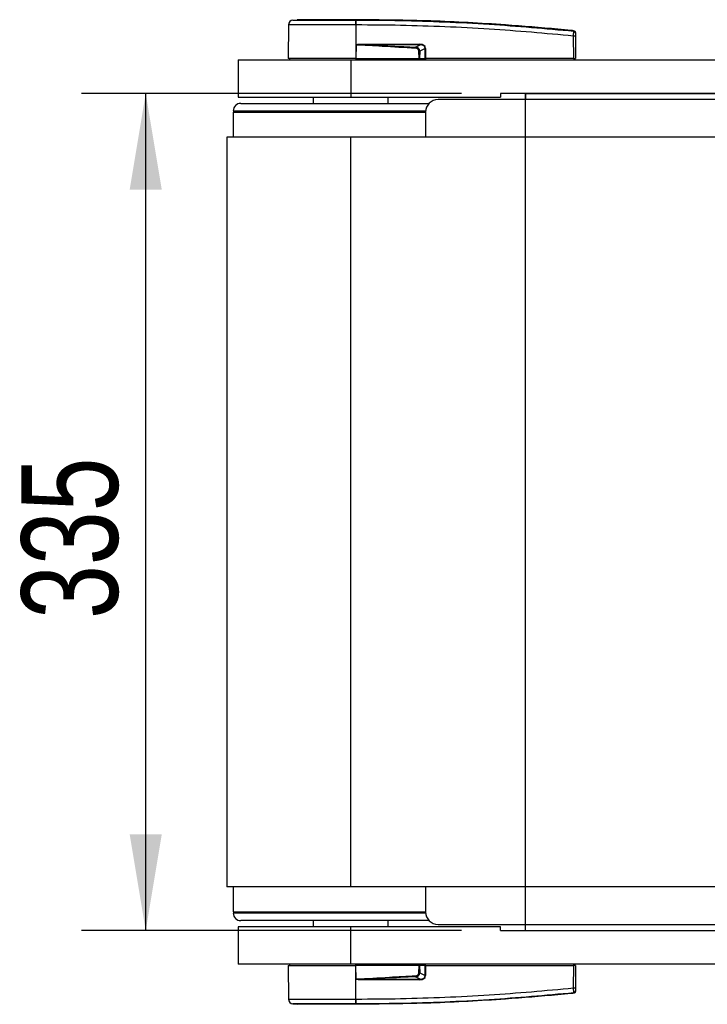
# Model space of a CAD drawing. Header units: millimetres. Extents: x 0 to 420, y 0 to 297.
# Tile 3 of 48: x 51 to 72, y 94 to 125. Entities that reach past the tile are written whole.
import ezdxf

# ---------------------------------------------------------------- set-up
doc = ezdxf.new("R2010")
doc.units = ezdxf.units.MM
doc.layers.add('QUOTE', color=174, linetype='Continuous')
doc.styles.add('SLDTEXTSTYLE3', font='TXT', dxfattribs={"width": 0.75})
doc.dimstyles.new('SLDDIMSTYLE0', dxfattribs={"dimtxt": 3, "dimasz": 3, "dimexe": 0, "dimexo": 0.0625, "dimgap": 0.75, "dimtad": 1, "dimlfac": 12.859235, "dimrnd": 1e-09, "dimzin": 12, "dimdsep": 46, "dimtxsty": 'SLDTEXTSTYLE3', "dimsah": 1, "dimcen": 0.09, "dimadec": 0, "dimazin": 3, "dimtfac": 1, "dimtdec": 3, "dimtofl": 0, "dimtmove": 0, "dimatfit": 3, "dimfxl": 0, "dimfrac": 2, "dimtolj": 1, "dimtzin": 12, "dimarcsym": 0})

# ---------------------------------------------------------------- blocks, each defined once
blk = doc.blocks.new('_D')
at = {"layer": 'QUOTE'}
for p, q in [((64.326, 122.597), (52.506, 122.597)), ((54.506, 96.546), (54.506, 122.597)), ((64.326, 96.546), (52.506, 96.546))]:
    blk.add_line(p, q, dxfattribs=at)
for points in [[(54.506, 122.597), (54.006, 119.597), (55.006, 119.597)], [(54.506, 96.546), (55.006, 99.546), (54.006, 99.546)]]:
    blk.add_solid(points, dxfattribs=at)
at = {"layer": 'QUOTE', "insert": (50.639, 106.246), "char_height": 3, "attachment_point": 1, "rotation": 90, "style": 'SLDTEXTSTYLE3'}
blk.add_mtext('335', dxfattribs=at)

msp = doc.modelspace()

# ---------------------------------------------------------------- linework, layer by layer
at = {"color": 7, "linetype": 'Continuous', "lineweight": 25}
for p, q in [((58.94728, 124.72707), (58.93819, 123.68571)), ((59.08634, 124.88037), (59.22161, 124.89107)), ((61.04442, 124.89107), (61.04431, 124.89107)), ((61.04454, 124.72712), (61.0453, 123.68571)), ((61.05716, 124.72712), (61.04454, 124.72712)), ((67.81767, 124.54679), (67.81762, 124.5468)), ((61.0494, 124.11321), (61.04567, 123.68571)), ((61.0494, 124.11321), (61.04944, 124.11753)), ((61.2139, 124.12689), (63.03885, 124.12689)), ((63.03985, 124.10678), (61.2149, 124.10678)), ((62.90313, 124.03571), (63.03985, 124.10678)), ((67.82352, 123.68571), (67.81745, 124.38203)), ((67.87443, 124.38203), (67.8805, 123.68571)), ((63.19504, 123.99963), (63.03099, 123.91435)), ((63.19627, 123.68571), (63.19504, 123.99963)), ((63.20957, 123.99963), (63.2108, 123.68571)), ((57.38255, 123.64683), (57.38255, 122.48035)), ((57.38255, 123.64683), (60.88198, 123.64683)), ((61.0453, 123.68571), (58.93819, 123.68571)), ((58.97606, 123.68571), (58.97674, 123.64683)), ((60.88198, 123.64683), (60.88198, 122.48035)), ((60.88198, 123.64683), (80.71209, 123.64683)), ((61.04371, 123.68571), (61.04369, 123.64683)), ((61.04567, 123.68571), (61.0453, 123.68571)), ((61.04567, 123.68571), (63.01694, 123.68571)), ((63.00474, 123.68571), (63.00446, 123.64683)), ((63.02289, 123.68571), (63.19627, 123.68571)), ((63.1694, 123.68571), (63.16892, 123.64683)), ((63.2108, 123.68571), (63.19627, 123.68571)), ((63.20774, 123.68571), (63.20769, 123.64683)), ((67.82352, 123.68571), (63.2108, 123.68571)), ((67.82065, 123.68571), (67.82059, 123.64683)), ((67.82352, 123.68571), (67.8805, 123.68571)), ((67.84264, 123.68571), (67.84196, 123.64683)), ((80.71209, 122.597), (65.54789, 122.597)), ((65.54789, 122.597), (65.54789, 122.48035)), ((66.32554, 122.597), (66.32554, 122.40258)), ((57.38255, 122.48035), (60.88198, 122.48035)), ((57.46032, 122.28594), (62.7862, 122.28594)), ((59.71551, 122.48035), (59.71551, 122.28594)), ((60.88198, 122.48035), (65.54789, 122.48035)), ((62.04846, 122.28594), (62.04846, 122.48035)), ((62.7862, 122.28594), (63.32609, 122.28594)), ((205.91394, 122.40258), (63.60376, 122.40258)), ((57.22702, 122.01376), (57.22216, 121.23611)), ((57.22702, 122.05264), (63.21689, 122.05264)), ((57.22702, 122.01376), (63.21494, 122.01376)), ((57.4992, 122.05264), (57.4992, 122.01376)), ((59.85437, 122.01376), (59.85437, 122.05264)), ((59.90546, 122.02154), (60.60571, 122.02154)), ((60.60571, 122.01376), (60.60571, 122.05264)), ((63.21494, 122.01376), (63.21494, 121.23611)), ((57.03261, 121.23611), (57.03261, 97.90657)), ((60.88198, 121.23611), (57.03261, 121.23611)), ((60.88198, 97.90657), (60.88198, 121.23611)), ((208.63572, 121.23611), (60.88198, 121.23611)), ((60.88198, 97.90657), (57.03261, 97.90657)), ((57.22216, 97.90657), (57.22702, 97.12892)), ((208.63572, 97.90657), (60.88198, 97.90657)), ((63.21494, 97.90657), (63.21494, 97.12892)), ((57.22702, 97.12892), (63.21494, 97.12892)), ((57.4992, 97.12892), (57.4992, 97.09004)), ((57.5105, 97.12892), (57.5105, 97.09004)), ((57.65906, 97.12892), (57.65906, 97.09004)), ((61.15826, 97.12892), (61.15826, 97.09004)), ((61.9096, 97.12892), (61.9096, 97.09004)), ((58.84793, 97.09004), (57.22702, 97.09004)), ((63.32609, 96.85674), (57.46032, 96.85674)), ((63.21689, 97.09004), (58.84793, 97.09004)), ((59.71551, 96.85674), (59.71551, 96.66233)), ((61.20159, 97.12114), (61.15826, 97.12114)), ((61.21146, 97.12114), (61.20159, 97.12114)), ((61.20159, 97.12114), (61.20159, 97.09004)), ((61.36841, 97.12114), (61.21146, 97.12114)), ((61.21146, 97.12114), (61.21146, 97.09004)), ((61.8585, 97.12114), (61.36841, 97.12114)), ((61.36841, 97.12114), (61.36841, 97.09004)), ((62.04846, 96.66233), (62.04846, 96.85674)), ((57.38255, 96.66233), (57.38255, 95.49585)), ((60.88198, 96.66233), (57.38255, 96.66233)), ((60.88198, 95.49585), (60.88198, 96.66233)), ((65.54789, 96.66233), (60.88198, 96.66233)), ((63.60376, 96.74009), (205.91394, 96.74009)), ((65.54789, 96.54568), (65.54789, 96.66233)), ((65.54789, 96.54568), (80.71209, 96.54568)), ((66.32554, 96.54568), (66.32554, 96.74009)), ((60.88198, 95.49585), (57.38255, 95.49585)), ((58.93819, 95.45697), (58.94728, 94.41561)), ((58.93819, 95.45697), (61.0453, 95.45697)), ((58.97674, 95.49585), (58.97606, 95.45697)), ((80.71209, 95.49585), (60.88198, 95.49585)), ((61.04371, 95.45697), (61.04369, 95.49585)), ((61.04454, 94.41556), (61.0453, 95.45697)), ((61.0453, 95.45697), (61.04567, 95.45697)), ((61.0494, 95.02946), (61.04567, 95.45697)), ((63.01694, 95.45697), (61.04567, 95.45697)), ((63.00474, 95.45697), (63.00446, 95.49585)), ((63.19627, 95.45697), (63.02289, 95.45697)), ((63.1694, 95.45697), (63.16892, 95.49585)), ((63.19504, 95.14305), (63.19627, 95.45697)), ((63.19627, 95.45697), (63.2108, 95.45697)), ((63.20774, 95.45697), (63.20769, 95.49585)), ((63.2108, 95.45697), (63.20957, 95.14305)), ((63.2108, 95.45697), (67.82352, 95.45697)), ((67.81745, 94.76065), (67.82352, 95.45697)), ((67.82065, 95.45697), (67.82059, 95.49585)), ((67.8805, 95.45697), (67.82352, 95.45697)), ((67.84264, 95.45697), (67.84196, 95.49585)), ((67.8805, 95.45697), (67.87443, 94.76065)), ((61.04944, 95.02515), (61.0494, 95.02946)), ((63.03885, 95.01579), (61.2139, 95.01579)), ((61.2149, 95.03589), (63.03985, 95.03589)), ((63.03985, 95.03589), (62.90313, 95.10697)), ((63.03099, 95.22833), (63.19504, 95.14305)), ((61.04454, 94.41556), (61.05715, 94.41556)), ((67.81762, 94.59588), (67.81517, 94.59563)), ((67.81762, 94.59588), (67.81767, 94.59589)), ((59.08634, 94.26231), (59.22161, 94.25161)), ((61.04442, 94.25161), (61.04431, 94.25161))]:
    msp.add_line(p, q, dxfattribs=at)
at = {"color": 7, "linetype": 'Continuous'}
for p, q in [((66.32554, 96.54568), (66.32554, 122.597)), ((66.32554, 122.597), (203.19216, 122.597)), ((66.32554, 96.54568), (203.19216, 96.54568))]:
    msp.add_line(p, q, dxfattribs=at)
at = {"color": 7, "linetype": 'Continuous', "lineweight": 25, "flags": 128}
for points in [[(61.0494, 124.11321), (61.14208, 124.10962), (61.2149, 124.10678)], [(62.90152, 124.00221), (62.90176, 124.00729), (62.902, 124.01227), (62.90223, 124.01707), (62.90245, 124.02162), (62.90265, 124.02582), (62.90283, 124.02961), (62.90299, 124.03293), (62.90313, 124.03571)], [(59.9039, 122.01376), (59.90495, 122.01918), (59.90789, 122.03061), (59.91144, 122.03998), (59.91547, 122.04692), (59.91983, 122.0512), (59.92436, 122.05264)], [(61.86006, 97.12892), (61.85902, 97.1235), (61.85608, 97.11206), (61.85253, 97.1027), (61.84849, 97.09575), (61.84413, 97.09148), (61.8396, 97.09004)], [(61.2149, 95.03589), (61.12222, 95.03229), (61.0494, 95.02946)]]:
    msp.add_lwpolyline(points, dxfattribs=at)
at = {"color": 7, "linetype": 'Continuous', "lineweight": 25}
for centre, radius, start, end in [((59.10281, 124.72571), 0.15553, 96.076872, 179.499989), ((60.46029, 124.75958), 0.58515, 356.819927, 11.918257), ((57.89065, 124.52078), 3.17533, 6.503389, 6.696809), ((60.47299, 124.75994), 0.5851, 356.784062, 11.882918), ((67.81161, 124.47319), 0.06202, 0.615859, 83.895805), ((61.375, 124.12478), 0.16111, 179.25241, 186.414342), ((63.19995, 124.12478), 0.16111, 179.25241, 186.414342), ((67.84594, 122.66039), 1.72187, 89.051899, 90.948101), ((63.2023, 125.9803), 1.98069, 269.78976, 270.21024), ((57.46032, 122.05264), 0.2333, 90, 180), ((63.60376, 122.01376), 0.38883, 90, 180), ((63.60376, 97.12892), 0.38883, 180, 270), ((57.46032, 97.09004), 0.2333, 180, 270), ((61.375, 95.0179), 0.16111, 173.585658, 180.74759), ((116.61468, 97.70289), 53.77424, 182.731259, 182.766996), ((63.19995, 95.0179), 0.16111, 173.585658, 180.74759), ((63.2023, 93.16238), 1.98069, 89.78976, 90.21024), ((67.84594, 96.48229), 1.72187, 269.051899, 270.948101), ((59.10281, 94.41697), 0.15553, 180.500011, 263.923128), ((60.46029, 94.3831), 0.58515, 348.081743, 3.180073), ((60.47298, 94.38271), 0.5851, 348.120168, 3.219012), ((67.81161, 94.66949), 0.06202, 276.104195, 359.384141), ((57.89066, 94.6219), 3.17532, 353.303191, 353.496611)]:
    msp.add_arc(centre, radius, start, end, dxfattribs=at)
for centre, major_axis, ratio, start_param, end_param in [((62.93363, 123.92036), (0.26442, 0.13005), 0.60672542, 5.99588539, 7.17277223), ((62.93559, 123.92057), (0.25016, 0.12382), 0.5569608, 5.9946727, 7.17155954), ((62.83868, 123.87053), (0.15554, 0.08221), 0.66301777, 5.94884055, 7.12572739), ((62.83868, 123.87019), (0.17818, 0.0948), 0.77058227, 5.94675229, 7.12363913), ((62.83868, 95.27215), (0.15554, -0.08221), 0.66301777, 5.44064323, 6.61753007), ((62.83868, 95.27249), (0.17818, -0.0948), 0.77058227, 5.44273149, 6.61961833), ((62.93363, 95.22231), (0.26442, -0.13005), 0.60672542, 5.39359838, 6.57048522), ((62.93559, 95.22211), (0.25016, -0.12382), 0.5569608, 5.39481108, 6.57169792)]:
    msp.add_ellipse(centre, major_axis=major_axis, ratio=ratio, start_param=start_param, end_param=end_param, dxfattribs=at)
for points, knots in [([(61.04454, 124.72712), (60.94718, 124.72711), (60.75016, 124.72708), (60.44798, 124.72709), (60.14435, 124.72714), (59.85414, 124.72702), (59.59059, 124.72713), (59.36599, 124.7271), (59.18229, 124.72705), (59.04935, 124.72714), (58.96349, 124.72713), (58.95274, 124.72709), (58.94728, 124.72707)], [0, 0, 0, 0, 0.09123037, 0.18462249, 0.28509302, 0.38847717, 0.48894659, 0.59232958, 0.69279869, 0.79618144, 0.89663467, 1, 1, 1, 1]), ([(59.08634, 124.88037), (59.09137, 124.88037), (59.10142, 124.88036), (59.17999, 124.88045), (59.30405, 124.88038), (59.47303, 124.8804), (59.68254, 124.8804), (59.92547, 124.88033), (60.19615, 124.8804), (60.4767, 124.8804), (60.75856, 124.88037), (60.9414, 124.88041), (61.03283, 124.88042)], [0, 0, 0, 0, 0.1019155, 0.20383364, 0.30575296, 0.40767117, 0.50960195, 0.6115312, 0.71346155, 0.81539292, 0.90769638, 1, 1, 1, 1]), ([(61.04431, 124.89107), (60.92886, 124.89107), (60.6976, 124.89107), (60.35695, 124.89107), (60.04029, 124.89107), (59.75872, 124.89107), (59.52681, 124.89107), (59.35378, 124.89107), (59.24197, 124.89107), (59.22839, 124.89107), (59.22161, 124.89107)], [0, 0, 0, 0, 0.12488045, 0.25013958, 0.37464939, 0.49981249, 0.62476421, 0.74955772, 0.87492377, 1, 1, 1, 1]), ([(61.03283, 124.88042), (61.03706, 124.88045), (61.0413, 124.88048), (61.04554, 124.88042), (61.04555, 124.88042)], [0, 0, 0, 0, 0.99963467, 1, 1, 1, 1]), ([(67.81762, 124.5468), (67.7915, 124.54945), (67.63028, 124.56582), (66.92292, 124.63486), (65.46957, 124.75358), (63.37272, 124.86768), (61.82084, 124.88327), (61.04442, 124.89107)], [0, 0, 0, 0, 0.01170126, 0.07220884, 0.31419353, 0.65688711, 1, 1, 1, 1]), ([(61.04555, 124.88042), (61.04555, 124.88042), (61.50621, 124.88016), (62.42763, 124.87061), (63.80921, 124.82696), (65.60786, 124.73617), (66.94252, 124.61461), (67.8182, 124.53486)], [0, 0, 0, 0, 0.00000069, 0.20371068, 0.40747211, 0.61123305, 1, 1, 1, 1]), ([(67.81745, 124.38203), (66.94272, 124.46178), (65.61018, 124.58327), (63.8146, 124.67352), (62.43619, 124.71852), (61.51677, 124.72425), (61.05716, 124.72712)], [0, 0, 0, 0, 0.38905274, 0.59267292, 0.79638077, 1, 1, 1, 1]), ([(67.81745, 124.38203), (67.81799, 124.39946), (67.81909, 124.43436), (67.81982, 124.48057), (67.81972, 124.51524), (67.81901, 124.53095), (67.81837, 124.53407), (67.8182, 124.53486)], [0, 0, 0, 0, 0.23108965, 0.4626691, 0.69303153, 0.92227335, 1, 1, 1, 1]), ([(67.8182, 124.53486), (67.81806, 124.53947), (67.81787, 124.54572), (67.81772, 124.54657), (67.81767, 124.54679)], [0, 0, 0, 0, 0.73611582, 1, 1, 1, 1]), ([(67.81767, 124.54679), (67.82456, 124.54539), (67.83834, 124.54259), (67.85578, 124.53002), (67.86827, 124.51278), (67.87306, 124.49685), (67.87344, 124.48761), (67.87353, 124.48545)], [0, 0, 0, 0, 0.23106275, 0.46212549, 0.69318856, 0.92839331, 1, 1, 1, 1]), ([(67.87353, 124.48545), (67.87353, 124.48523), (67.87353, 124.48442), (67.87359, 124.47834), (67.87363, 124.47386)], [0, 0, 0, 0, 0.26342591, 1, 1, 1, 1]), ([(67.87363, 124.47386), (67.87363, 124.47339), (67.87365, 124.47156), (67.87373, 124.46217), (67.87391, 124.44135), (67.87415, 124.41353), (67.87434, 124.39253), (67.87443, 124.38203)], [0, 0, 0, 0, 0.07774703, 0.306836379, 0.536956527, 0.768509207, 1, 1, 1, 1]), ([(62.90152, 124.00221), (62.55568, 124.02076), (61.93807, 124.05388), (61.32095, 124.09508), (61.0494, 124.11321)], [0, 0, 0, 0, 0.55997278, 1, 1, 1, 1]), ([(61.04944, 124.11753), (61.05049, 124.11784), (61.05318, 124.11862), (61.05841, 124.1197), (61.0663, 124.12097), (61.07805, 124.12236), (61.09558, 124.12385), (61.12171, 124.12532), (61.16205, 124.12663), (61.19414, 124.12679), (61.2139, 124.12689)], [0, 0, 0, 0, 0.0199034, 0.05101553, 0.09695623, 0.16503878, 0.26617597, 0.41665359, 0.64077612, 1, 1, 1, 1]), ([(61.2149, 124.10678), (61.53008, 124.09456), (62.09287, 124.07272), (62.65556, 124.04702), (62.90313, 124.03571)], [0, 0, 0, 0, 0.56002522, 1, 1, 1, 1]), ([(63.00349, 123.91435), (63.00927, 123.91436), (63.01958, 123.91439), (63.0275, 123.91436), (63.03099, 123.91435)], [0, 0, 0, 0, 0.56, 1, 1, 1, 1]), ([(63.01694, 123.68571), (63.01303, 123.72835), (63.00606, 123.80443), (63.00428, 123.88079), (63.00349, 123.91435)], [0, 0, 0, 0, 0.56058603, 1, 1, 1, 1]), ([(63.03099, 123.91435), (63.0304, 123.87163), (63.02936, 123.79528), (63.02487, 123.71922), (63.02289, 123.68571)], [0, 0, 0, 0, 0.55939227, 1, 1, 1, 1]), ([(63.01694, 123.68571), (63.01764, 123.68571), (63.01928, 123.68571), (63.02135, 123.68571), (63.02247, 123.68571), (63.02289, 123.68571)], [0, 0, 0, 0, 0.31939567, 0.74819126, 1, 1, 1, 1]), ([(63.00349, 95.22833), (63.00469, 95.27105), (63.00682, 95.3474), (63.01384, 95.42346), (63.01694, 95.45697)], [0, 0, 0, 0, 0.55939227, 1, 1, 1, 1]), ([(63.02289, 95.45697), (63.02236, 95.45697), (63.02111, 95.45697), (63.01898, 95.45697), (63.01749, 95.45697), (63.01694, 95.45697)], [0, 0, 0, 0, 0.31939567, 0.748191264, 1, 1, 1, 1]), ([(63.02289, 95.45697), (63.02539, 95.41432), (63.02985, 95.33825), (63.03064, 95.26189), (63.03099, 95.22833)], [0, 0, 0, 0, 0.560586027, 1, 1, 1, 1]), ([(61.0494, 95.02946), (61.39501, 95.05254), (62.01213, 95.09375), (62.62977, 95.12619), (62.90152, 95.14047)], [0, 0, 0, 0, 0.56002694, 1, 1, 1, 1]), ([(61.2139, 95.01579), (61.19801, 95.01595), (61.15094, 95.0164), (61.09558, 95.01624), (61.05717, 95.02366), (61.04944, 95.02515)], [0, 0, 0, 0, 0.28926734, 0.85682964, 1, 1, 1, 1]), ([(62.90313, 95.10697), (62.58803, 95.09273), (62.02533, 95.0673), (61.46254, 95.04549), (61.2149, 95.03589)], [0, 0, 0, 0, 0.55997408, 1, 1, 1, 1]), ([(63.03099, 95.22833), (63.02643, 95.22832), (63.01829, 95.22829), (63.00801, 95.22832), (63.00349, 95.22833)], [0, 0, 0, 0, 0.56, 1, 1, 1, 1]), ([(61.05715, 94.41556), (61.51677, 94.41843), (62.43599, 94.42415), (63.8144, 94.46915), (65.60998, 94.55939), (66.94272, 94.6809), (67.81745, 94.76065)], [0, 0, 0, 0, 0.20362021, 0.40724063, 0.61094774, 1, 1, 1, 1]), ([(67.8182, 94.60782), (67.81865, 94.61125), (67.81953, 94.61811), (67.81988, 94.6491), (67.81942, 94.69138), (67.81844, 94.73111), (67.81765, 94.75449), (67.81745, 94.76065)], [0, 0, 0, 0, 0.22968814, 0.45959689, 0.68877935, 0.91808895, 1, 1, 1, 1]), ([(67.87443, 94.76065), (67.8744, 94.75694), (67.87427, 94.74287), (67.87406, 94.71895), (67.87384, 94.69351), (67.87368, 94.67492), (67.87364, 94.67085), (67.87363, 94.66882)], [0, 0, 0, 0, 0.08210774, 0.31165455, 0.54070711, 0.77036972, 1, 1, 1, 1]), ([(58.94728, 94.41561), (58.95245, 94.41559), (58.96293, 94.41555), (59.04727, 94.41554), (59.18074, 94.41563), (59.36212, 94.41558), (59.58821, 94.41555), (59.84888, 94.41566), (60.14139, 94.41554), (60.4427, 94.41559), (60.7478, 94.4156), (60.94486, 94.41557), (61.04454, 94.41556)], [0, 0, 0, 0, 0.10046502, 0.20384345, 0.30430944, 0.40768894, 0.50815524, 0.61153497, 0.71200234, 0.81538328, 0.9066108, 1, 1, 1, 1]), ([(67.81762, 94.59588), (67.7915, 94.59323), (67.63028, 94.57686), (66.92292, 94.50782), (65.46957, 94.3891), (63.37272, 94.275), (61.82084, 94.25941), (61.04442, 94.25161)], [0, 0, 0, 0, 0.01170126, 0.07220884, 0.31419353, 0.65688711, 1, 1, 1, 1]), ([(67.8182, 94.60782), (66.94249, 94.5279), (65.6078, 94.40609), (63.80932, 94.31651), (62.42717, 94.26903), (61.50719, 94.26907), (61.04555, 94.26226), (61.04555, 94.26226)], [0, 0, 0, 0, 0.38876695, 0.59252789, 0.79628932, 0.99999932, 1, 1, 1, 1]), ([(67.87353, 94.65723), (67.87344, 94.65507), (67.87306, 94.64583), (67.86827, 94.6299), (67.85578, 94.61266), (67.83834, 94.60008), (67.82456, 94.59729), (67.81767, 94.59589)], [0, 0, 0, 0, 0.071606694, 0.306811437, 0.537874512, 0.76893725, 1, 1, 1, 1]), ([(67.81767, 94.59589), (67.81772, 94.59611), (67.81787, 94.59696), (67.81806, 94.60321), (67.8182, 94.60782)], [0, 0, 0, 0, 0.26388418, 1, 1, 1, 1]), ([(67.87363, 94.66882), (67.87359, 94.66434), (67.87353, 94.65826), (67.87353, 94.65745), (67.87353, 94.65723)], [0, 0, 0, 0, 0.73657409, 1, 1, 1, 1]), ([(61.03283, 94.26226), (60.9414, 94.26227), (60.75856, 94.2623), (60.4767, 94.26228), (60.19615, 94.26228), (59.92547, 94.26235), (59.68254, 94.26228), (59.47303, 94.26228), (59.30405, 94.2623), (59.17999, 94.26222), (59.10142, 94.26232), (59.09137, 94.26231), (59.08634, 94.26231)], [0, 0, 0, 0, 0.09230362, 0.18460708, 0.28653845, 0.3884688, 0.49039805, 0.59232883, 0.69424704, 0.79616636, 0.8980845, 1, 1, 1, 1]), ([(61.04431, 94.25161), (60.92886, 94.25161), (60.6976, 94.25161), (60.35695, 94.25161), (60.04029, 94.25161), (59.75872, 94.25161), (59.52681, 94.25161), (59.35378, 94.25161), (59.24197, 94.25161), (59.22839, 94.25161), (59.22161, 94.25161)], [0, 0, 0, 0, 0.12488045, 0.25013958, 0.37464939, 0.49981249, 0.62476421, 0.74955772, 0.87492377, 1, 1, 1, 1]), ([(61.04555, 94.26226), (61.04554, 94.26226), (61.0413, 94.26226), (61.03706, 94.26226), (61.03283, 94.26226)], [0, 0, 0, 0, 0.00036549, 1, 1, 1, 1])]:
    msp.add_open_spline(points, degree=3, knots=knots, dxfattribs=at)

# ---------------------------------------------------------------- dimensions: what is measured, and where the dimension line sits
at = {"layer": 'QUOTE'}
dim = msp.add_linear_dim(base=(52.12477, 122.597), p1=(66.32554, 96.54568), p2=(66.32554, 122.597), angle=90, dimstyle='SLDDIMSTYLE0', dxfattribs=at)
dim.commit()
dim.dimension.update_dxf_attribs({"geometry": '_D', "text_midpoint": (52.12477, 109.57134), "dimtype": 160})

doc.saveas('drawing.dxf')
